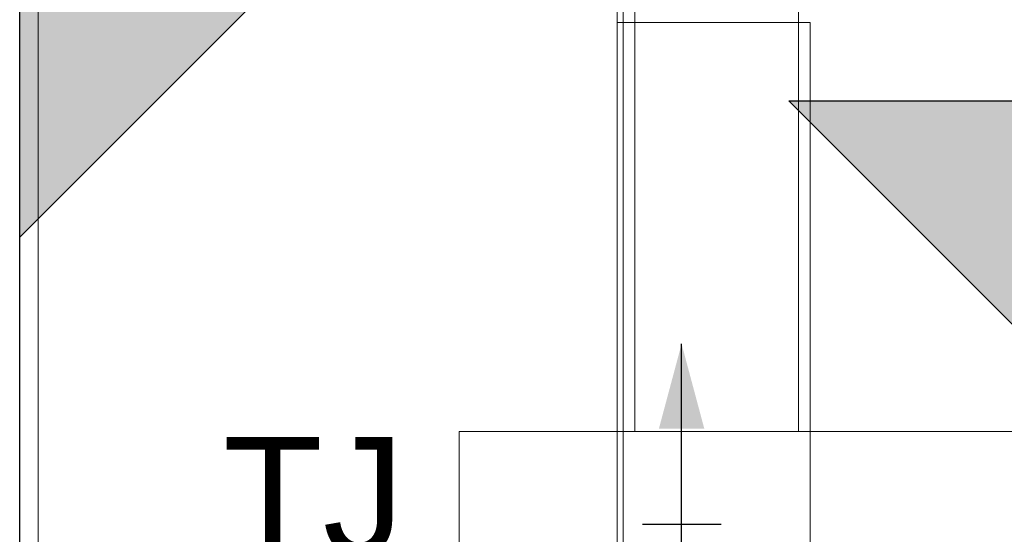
# Model space of a CAD drawing. Header units: millimetres. Extents: x -16331 to -10174, y -4135 to -3584.
# Tile 130 of 256: x -10365.879 to -10364.195, y -3997.165 to -3996.285. Entities that reach past the tile are written whole.
import ezdxf

# ---------------------------------------------------------------- set-up
doc = ezdxf.new("R2010")
doc.units = ezdxf.units.MM
for name, color, linetype in [('A-FLOR', 252, 'Continuous'), ('AF-Condutos', 4, 'Continuous'), ('Simbolos_int', 8, 'Continuous'), ('Textos', 7, 'Continuous')]:
    doc.layers.add(name, color=color, linetype=linetype)
for name, color, linetype, lineweight in [('DI-Detalhes', 1, 'Continuous', 30), ('I-WALL', 7, 'Continuous', 5), ('IFC-IfcBuildingElementProxy-Contorno', 250, 'Continuous', 5), ('IFC-IfcSlab-Contorno', 250, 'Continuous', 5), ('IFC-IfcSpace-Contorno', 250, 'Continuous', 5), ('IFC-IfcWall-Contorno', 250, 'Continuous', 5), ('IFC-IfcWallStandardCase-Contorno', 250, 'Continuous', 5), ('IFC-Sapata-Contorno', 253, 'Continuous', 5), ('IFC-Viga-Contorno', 66, 'Continuous', 5)]:
    doc.layers.add(name, color=color, linetype=linetype, lineweight=lineweight)
doc.styles.add('Arial', font='arial.ttf', dxfattribs={"height": 100})

msp = doc.modelspace()

# ---------------------------------------------------------------- hatches: boundary and pattern name
at = {"layer": 'AF-Condutos', "linetype": 'Continuous'}
msp.add_hatch(color=151, dxfattribs=at).paths.add_polyline_path([(-10364.7471, -3996.8398), (-10364.7859, -3996.9847), (-10364.7083, -3996.9847)])
at = {"layer": 'DI-Detalhes', "linetype": 'Continuous'}
for points in [[(-10365.8787, -3995.8577), (-10365.8787, -3996.6577), (-10365.4787, -3996.2577)], [(-10364.5638, -3996.4243), (-10363.7638, -3996.4243), (-10364.1638, -3996.8243)]]:
    msp.add_hatch(color=1, dxfattribs=at).paths.add_polyline_path(points)

# ---------------------------------------------------------------- linework, layer by layer
at = {"layer": 'A-FLOR', "lineweight": 5}
for p, q in [((-10365.8471, -3991.3698), (-10365.8471, -3997.8898)), ((-10364.8471, -3992.7898), (-10364.8471, -3996.2898))]:
    msp.add_line(p, q, dxfattribs=at)
at = {"layer": 'AF-Condutos'}
msp.add_lwpolyline([(-10364.7471, -3997.1898), (-10364.7471, -3996.8398)], dxfattribs=at)
at = {"layer": 'DI-Detalhes'}
msp.add_line((-10365.8787, -3996.2577), (-10365.8787, -3999.3787), dxfattribs=at)
for points in [[(-10365.8787, -3995.8577), (-10365.8787, -3996.6577), (-10365.4787, -3996.2577), (-10365.8787, -3995.8577)], [(-10364.5638, -3996.4243), (-10363.7638, -3996.4243), (-10364.1638, -3996.8243), (-10364.5638, -3996.4243)]]:
    msp.add_lwpolyline(points, dxfattribs=at)
at = {"layer": 'I-WALL', "lineweight": 5}
for p, q in [((-10364.8471, -3996.2898), (-10364.8471, -3998.2098)), ((-10364.5271, -3996.2898), (-10364.8471, -3996.2898)), ((-10364.5271, -3997.8898), (-10364.5271, -3996.2898))]:
    msp.add_line(p, q, dxfattribs=at)
at = {"layer": 'IFC-IfcBuildingElementProxy-Contorno', "lineweight": 5}
msp.add_line((-10364.5271, -3996.5898), (-10364.5271, -3997.8898), dxfattribs=at)
at = {"layer": 'IFC-IfcSlab-Contorno', "lineweight": 5}
msp.add_line((-10365.8471, -3992.7898), (-10365.8471, -3997.8898), dxfattribs=at)
at = {"layer": 'IFC-IfcSpace-Contorno', "lineweight": 5}
for p, q in [((-10364.8471, -3996.0912), (-10364.8471, -3996.2898)), ((-10364.8471, -3996.2898), (-10364.8289, -3996.2898)), ((-10364.8289, -3996.2898), (-10364.5271, -3996.2898)), ((-10364.5271, -3996.2898), (-10364.5271, -3996.5898)), ((-10364.5271, -3996.5898), (-10364.5271, -3997.799))]:
    msp.add_line(p, q, dxfattribs=at)
at = {"layer": 'IFC-IfcWall-Contorno', "lineweight": 5}
for p, q in [((-10364.8471, -3996.2898), (-10364.8471, -3997.8898)), ((-10364.5271, -3996.2898), (-10364.8471, -3996.2898)), ((-10364.5271, -3997.8898), (-10364.5271, -3996.2898))]:
    msp.add_line(p, q, dxfattribs=at)
at = {"layer": 'IFC-IfcWallStandardCase-Contorno', "lineweight": 5}
for p, q in [((-10364.8571, -3992.7898), (-10364.8571, -3996.2898)), ((-10364.8471, -3996.2898), (-10364.8471, -3992.7898)), ((-10364.8571, -3996.2898), (-10364.8571, -3997.2701)), ((-10364.8491, -3996.2898), (-10364.8571, -3996.2898)), ((-10364.8571, -3996.2898), (-10364.8471, -3996.2898)), ((-10364.8471, -3996.2898), (-10364.8491, -3996.2898)), ((-10364.8471, -3997.2898), (-10364.8471, -3996.2898))]:
    msp.add_line(p, q, dxfattribs=at)
at = {"layer": 'IFC-Sapata-Contorno', "lineweight": 5}
for p, q in [((-10365.1271, -3996.9898), (-10365.1271, -3998.1898)), ((-10364.8271, -3996.9898), (-10365.1271, -3996.9898)), ((-10364.5471, -3996.9898), (-10364.8271, -3996.9898)), ((-10363.9271, -3996.9898), (-10364.5471, -3996.9898))]:
    msp.add_line(p, q, dxfattribs=at)
at = {"layer": 'IFC-Viga-Contorno', "lineweight": 5}
for p, q in [((-10364.8271, -3993.1298), (-10364.8271, -3996.9898)), ((-10364.5471, -3996.9898), (-10364.5471, -3993.1298)), ((-10364.8271, -3996.9898), (-10364.5471, -3996.9898))]:
    msp.add_line(p, q, dxfattribs=at)
at = {"layer": 'Simbolos_int'}
msp.add_line((-10364.6794, -3997.1484), (-10364.8138, -3997.1484), dxfattribs=at)

# ---------------------------------------------------------------- texts
at = {"layer": 'Textos', "insert": (-10365.221, -3997.2016), "char_height": 0.2, "width": 0.621037, "attachment_point": 9, "line_spacing_factor": 0.6, "style": 'Arial'}
msp.add_mtext('TJ', dxfattribs=at)

doc.saveas('drawing.dxf')
